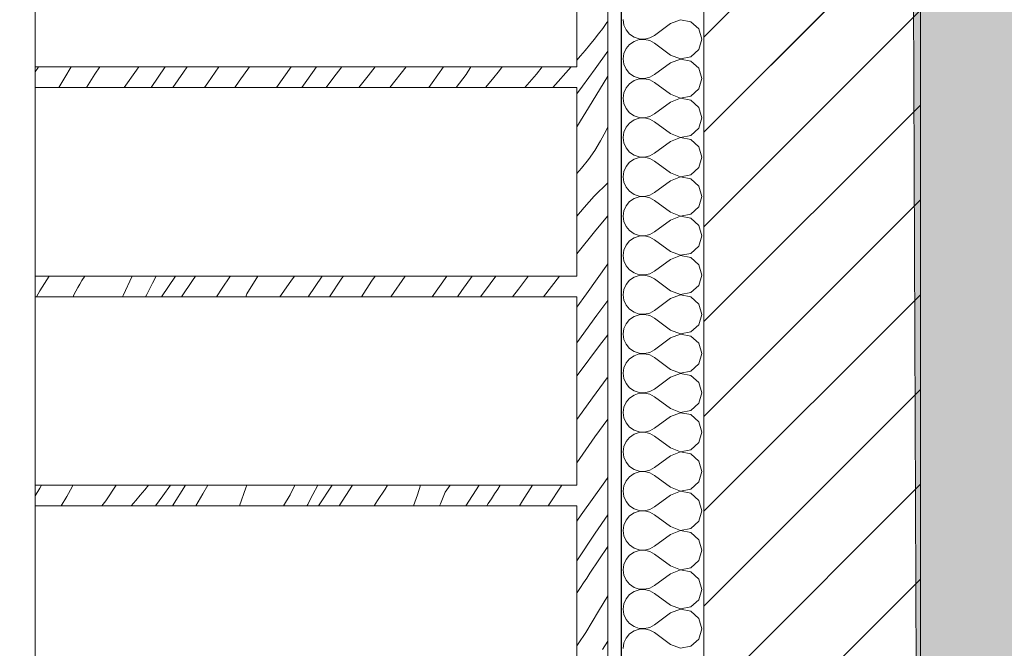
# Model space of a CAD drawing. Header units: millimetres. Extents: x -33687 to -7545, y -1870 to 7865.
# Tile 30 of 41: x -11557 to -10603, y 648 to 1257. Entities that reach past the tile are written whole.
import ezdxf

# ---------------------------------------------------------------- set-up
doc = ezdxf.new("R2010")
doc.units = ezdxf.units.MM
doc.header["$MEASUREMENT"] = 0
for name, color, linetype in [('2D - Dessin général.AL', 7, 'Continuous'), ('Nouveau_2D - Cotations pour 50ème.AL', 7, 'Continuous'), ('Nouveau_2D - Dessin général.AL', 7, 'Continuous'), ('Nouveau__Murs - Extérieurs.AL', 7, 'Continuous'), ('Nouveau_Equip - Mobilier.AL', 7, 'Continuous'), ('Nouveau_Pour vue 3D seulement.AL', 7, 'Continuous')]:
    doc.layers.add(name, color=color, linetype=linetype)
doc.styles.add('STYLE_GENERE_1', font='arial.ttf')
doc.dimstyles.new('STYLE_GENERE__1', dxfattribs={"dimtxt": 100, "dimasz": 71.25, "dimexe": 0.18, "dimexo": 0.0625, "dimgap": 0, "dimtad": 1, "dimlfac": 0.001, "dimzin": 0, "dimdsep": 46, "dimtxsty": 'STYLE_GENERE_1', "dimblk": 'ARROWHEAD_6', "dimblk1": 'ARROWHEAD_6', "dimblk2": 'ARROWHEAD_6', "dimcen": 0.09, "dimse1": 1, "dimse2": 1, "dimclrd": 7, "dimclre": 7, "dimclrt": 7, "dimazin": 0, "dimtfac": 1, "dimtdec": 4, "dimtmove": 0, "dimatfit": 3, "dimfxl": 0, "dimtolj": 1, "dimtzin": 0, "dimarcsym": 0})
doc.dimstyles.new('STYLE_GENERE__2', dxfattribs={"dimtxt": 100, "dimasz": 71.25, "dimexe": 0.18, "dimexo": 0.0625, "dimgap": 0, "dimtad": 1, "dimtih": 1, "dimtoh": 1, "dimlfac": 0.001, "dimzin": 0, "dimdsep": 46, "dimtxsty": 'STYLE_GENERE_1', "dimblk": 'ARROWHEAD_6', "dimblk1": 'ARROWHEAD_6', "dimblk2": 'ARROWHEAD_6', "dimcen": 0.09, "dimse1": 1, "dimse2": 1, "dimclrd": 7, "dimclre": 7, "dimclrt": 7, "dimazin": 0, "dimtfac": 1, "dimtdec": 4, "dimtmove": 0, "dimatfit": 3, "dimfxl": 0, "dimtolj": 1, "dimtzin": 0, "dimarcsym": 0})
pattern_1 = [(45, (0, 0), (-45.96194, 45.96194), [])]

# ---------------------------------------------------------------- blocks, each defined once
blk = doc.blocks.new('*X5')
at = {"layer": 'Nouveau__Murs - Extérieurs.AL', "color": 7, "linetype": 'Continuous', "lineweight": 5}
for p, q in [((-10971.92, 1257.14), (-10971.19, 1251.94)), ((-10971.19, 1251.94), (-10969.07, 1247.13)), ((-10926.2, 1253.33), (-10941.44, 1241.9)), ((-10916.48, 1257.07), (-10926.2, 1253.33)), ((-10906.25, 1255.13), (-10916.48, 1257.07)), ((-10898.57, 1248.11), (-10906.25, 1255.13)), ((-10969.07, 1247.13), (-10965.72, 1243.08)), ((-10965.72, 1243.08), (-10961.39, 1240.11)), ((-10946.04, 1239.36), (-10941.44, 1241.9)), ((-10895.73, 1238.1), (-10898.57, 1248.11)), ((-10965.72, 1233.11), (-10969.07, 1229.06)), ((-10961.39, 1236.08), (-10965.72, 1233.11)), ((-10961.39, 1240.11), (-10956.41, 1238.43)), ((-10956.41, 1237.76), (-10961.39, 1236.08)), ((-10956.41, 1238.43), (-10951.16, 1238.17)), ((-10951.16, 1238.02), (-10956.41, 1237.76)), ((-10951.16, 1238.17), (-10946.04, 1239.36)), ((-10946.04, 1236.83), (-10951.16, 1238.02)), ((-10941.44, 1234.29), (-10946.04, 1236.83)), ((-10926.2, 1222.86), (-10941.44, 1234.29)), ((-10898.57, 1228.08), (-10895.73, 1238.1)), ((-10971.19, 1224.25), (-10971.92, 1219.05)), ((-10969.07, 1229.06), (-10971.19, 1224.25)), ((-10926.2, 1222.86), (-10916.48, 1219.12)), ((-10906.25, 1221.06), (-10898.57, 1228.08)), ((-10971.92, 1219.05), (-10971.19, 1213.84)), ((-10971.19, 1213.84), (-10969.07, 1209.03)), ((-10926.2, 1215.24), (-10941.44, 1203.81)), ((-10916.48, 1218.97), (-10926.2, 1215.24)), ((-10916.48, 1219.12), (-10906.25, 1221.06)), ((-10906.25, 1217.04), (-10916.48, 1218.97)), ((-10898.57, 1210.01), (-10906.25, 1217.04)), ((-10969.07, 1209.03), (-10965.72, 1204.99)), ((-10965.72, 1204.99), (-10961.39, 1202.01)), ((-10946.04, 1201.27), (-10941.44, 1203.81)), ((-10895.73, 1200), (-10898.57, 1210.01)), ((-10965.72, 1195.01), (-10969.07, 1190.97)), ((-10961.39, 1197.99), (-10965.72, 1195.01)), ((-10961.39, 1202.01), (-10956.41, 1200.33)), ((-10956.41, 1199.67), (-10961.39, 1197.99)), ((-10956.41, 1200.33), (-10951.16, 1200.08)), ((-10951.16, 1199.92), (-10956.41, 1199.67)), ((-10951.16, 1200.08), (-10946.04, 1201.27)), ((-10946.04, 1198.73), (-10951.16, 1199.92)), ((-10941.44, 1196.19), (-10946.04, 1198.73)), ((-10926.2, 1184.76), (-10941.44, 1196.19)), ((-10898.57, 1189.99), (-10895.73, 1200)), ((-10971.19, 1186.16), (-10971.92, 1180.95)), ((-10969.07, 1190.97), (-10971.19, 1186.16)), ((-10926.2, 1184.76), (-10916.48, 1181.03)), ((-10906.25, 1182.96), (-10898.57, 1189.99)), ((-10971.92, 1180.95), (-10971.19, 1175.75)), ((-10971.19, 1175.75), (-10969.07, 1170.94)), ((-10926.2, 1177.14), (-10941.44, 1165.71)), ((-10916.48, 1180.88), (-10926.2, 1177.14)), ((-10916.48, 1181.03), (-10906.25, 1182.96)), ((-10906.25, 1178.94), (-10916.48, 1180.88)), ((-10898.57, 1171.92), (-10906.25, 1178.94)), ((-10969.07, 1170.94), (-10965.72, 1166.89)), ((-10965.72, 1166.89), (-10961.39, 1163.92)), ((-10946.04, 1163.17), (-10941.44, 1165.71)), ((-10895.73, 1161.9), (-10898.57, 1171.92)), ((-10965.72, 1156.92), (-10969.07, 1152.87)), ((-10961.39, 1159.89), (-10965.72, 1156.92)), ((-10961.39, 1163.92), (-10956.41, 1162.24)), ((-10956.41, 1161.57), (-10961.39, 1159.89)), ((-10956.41, 1162.24), (-10951.16, 1161.98)), ((-10951.16, 1161.83), (-10956.41, 1161.57)), ((-10951.16, 1161.98), (-10946.04, 1163.17)), ((-10946.04, 1160.64), (-10951.16, 1161.83)), ((-10941.44, 1158.1), (-10946.04, 1160.64)), ((-10926.2, 1146.67), (-10941.44, 1158.1)), ((-10898.57, 1151.89), (-10895.73, 1161.9)), ((-10971.19, 1148.06), (-10971.92, 1142.86)), ((-10969.07, 1152.87), (-10971.19, 1148.06)), ((-10926.2, 1146.67), (-10916.48, 1142.93)), ((-10906.25, 1144.87), (-10898.57, 1151.89)), ((-10971.92, 1142.86), (-10971.19, 1137.65)), ((-10971.19, 1137.65), (-10969.07, 1132.84)), ((-10926.2, 1139.05), (-10941.44, 1127.62)), ((-10916.48, 1142.78), (-10926.2, 1139.05)), ((-10916.48, 1142.93), (-10906.25, 1144.87)), ((-10906.25, 1140.85), (-10916.48, 1142.78)), ((-10898.57, 1133.82), (-10906.25, 1140.85)), ((-10969.07, 1132.84), (-10965.72, 1128.8)), ((-10965.72, 1128.8), (-10961.39, 1125.82)), ((-10946.04, 1125.08), (-10941.44, 1127.62)), ((-10895.73, 1123.81), (-10898.57, 1133.82)), ((-10965.72, 1118.82), (-10969.07, 1114.78)), ((-10961.39, 1121.8), (-10965.72, 1118.82)), ((-10961.39, 1125.82), (-10956.41, 1124.14)), ((-10956.41, 1123.48), (-10961.39, 1121.8)), ((-10956.41, 1124.14), (-10951.16, 1123.89)), ((-10951.16, 1123.73), (-10956.41, 1123.48)), ((-10951.16, 1123.89), (-10946.04, 1125.08)), ((-10946.04, 1122.54), (-10951.16, 1123.73)), ((-10941.44, 1120), (-10946.04, 1122.54)), ((-10926.2, 1108.57), (-10941.44, 1120)), ((-10898.57, 1113.8), (-10895.73, 1123.81)), ((-10971.19, 1109.97), (-10971.92, 1104.76)), ((-10969.07, 1114.78), (-10971.19, 1109.97)), ((-10926.2, 1108.57), (-10916.48, 1104.84)), ((-10906.25, 1106.77), (-10898.57, 1113.8)), ((-10971.92, 1104.76), (-10971.19, 1099.56)), ((-10971.19, 1099.56), (-10969.07, 1094.75)), ((-10926.2, 1100.95), (-10941.44, 1089.52)), ((-10916.48, 1104.68), (-10926.2, 1100.95)), ((-10916.48, 1104.84), (-10906.25, 1106.77)), ((-10906.25, 1102.75), (-10916.48, 1104.68)), ((-10898.57, 1095.73), (-10906.25, 1102.75)), ((-10969.07, 1094.75), (-10965.72, 1090.7)), ((-10965.72, 1090.7), (-10961.39, 1087.73)), ((-10946.04, 1086.98), (-10941.44, 1089.52)), ((-10895.73, 1085.71), (-10898.57, 1095.73)), ((-10965.72, 1080.73), (-10969.07, 1076.68)), ((-10961.39, 1083.7), (-10965.72, 1080.73)), ((-10961.39, 1087.73), (-10956.41, 1086.05)), ((-10956.41, 1085.38), (-10961.39, 1083.7)), ((-10956.41, 1086.05), (-10951.16, 1085.79)), ((-10951.16, 1085.64), (-10956.41, 1085.38)), ((-10951.16, 1085.79), (-10946.04, 1086.98)), ((-10946.04, 1084.45), (-10951.16, 1085.64)), ((-10941.44, 1081.9), (-10946.04, 1084.45)), ((-10926.2, 1070.48), (-10941.44, 1081.9)), ((-10898.57, 1075.7), (-10895.73, 1085.71)), ((-10971.19, 1071.87), (-10971.92, 1066.67)), ((-10969.07, 1076.68), (-10971.19, 1071.87)), ((-10926.2, 1070.48), (-10916.48, 1066.74)), ((-10906.25, 1068.68), (-10898.57, 1075.7)), ((-10971.92, 1066.67), (-10971.19, 1061.46)), ((-10971.19, 1061.46), (-10969.07, 1056.65)), ((-10926.2, 1062.86), (-10941.44, 1051.43)), ((-10916.48, 1066.59), (-10926.2, 1062.86)), ((-10916.48, 1066.74), (-10906.25, 1068.68)), ((-10906.25, 1064.66), (-10916.48, 1066.59)), ((-10898.57, 1057.63), (-10906.25, 1064.66)), ((-10969.07, 1056.65), (-10965.72, 1052.61)), ((-10965.72, 1052.61), (-10961.39, 1049.63)), ((-10961.39, 1049.63), (-10956.41, 1047.95)), ((-10946.04, 1048.89), (-10941.44, 1051.43)), ((-10895.73, 1047.62), (-10898.57, 1057.63)), ((-10965.72, 1042.63), (-10969.07, 1038.59)), ((-10961.39, 1045.61), (-10965.72, 1042.63)), ((-10956.41, 1047.29), (-10961.39, 1045.61)), ((-10956.41, 1047.95), (-10951.16, 1047.7)), ((-10951.16, 1047.54), (-10956.41, 1047.29)), ((-10951.16, 1047.7), (-10946.04, 1048.89)), ((-10946.04, 1046.35), (-10951.16, 1047.54)), ((-10941.44, 1043.81), (-10946.04, 1046.35)), ((-10926.2, 1032.38), (-10941.44, 1043.81)), ((-10898.57, 1037.61), (-10895.73, 1047.62)), ((-10971.19, 1033.78), (-10971.92, 1028.57)), ((-10969.07, 1038.59), (-10971.19, 1033.78)), ((-10926.2, 1032.38), (-10916.48, 1028.65)), ((-10916.48, 1028.65), (-10906.25, 1030.58)), ((-10906.25, 1030.58), (-10898.57, 1037.61)), ((-10971.92, 1028.57), (-10971.19, 1023.37)), ((-10971.19, 1023.37), (-10969.07, 1018.56)), ((-10926.2, 1024.76), (-10941.44, 1013.33)), ((-10916.48, 1028.49), (-10926.2, 1024.76)), ((-10906.25, 1026.56), (-10916.48, 1028.49)), ((-10898.57, 1019.54), (-10906.25, 1026.56)), ((-10969.07, 1018.56), (-10965.72, 1014.51)), ((-10965.72, 1014.51), (-10961.39, 1011.53)), ((-10961.39, 1011.53), (-10956.41, 1009.86)), ((-10946.04, 1010.79), (-10941.44, 1013.33)), ((-10895.73, 1009.52), (-10898.57, 1019.54)), ((-10965.72, 1004.54), (-10969.07, 1000.49)), ((-10961.39, 1007.51), (-10965.72, 1004.54)), ((-10956.41, 1009.19), (-10961.39, 1007.51)), ((-10956.41, 1009.86), (-10951.16, 1009.6)), ((-10951.16, 1009.45), (-10956.41, 1009.19)), ((-10951.16, 1009.6), (-10946.04, 1010.79)), ((-10946.04, 1008.26), (-10951.16, 1009.45)), ((-10941.44, 1005.71), (-10946.04, 1008.26)), ((-10926.2, 994.29), (-10941.44, 1005.71)), ((-10898.57, 999.51), (-10895.73, 1009.52)), ((-10971.19, 995.68), (-10971.92, 990.48)), ((-10969.07, 1000.49), (-10971.19, 995.68)), ((-10926.2, 994.29), (-10916.48, 990.55)), ((-10916.48, 990.55), (-10906.25, 992.49)), ((-10906.25, 992.49), (-10898.57, 999.51)), ((-10971.92, 990.48), (-10971.19, 985.27)), ((-10971.19, 985.27), (-10969.07, 980.46)), ((-10926.2, 986.67), (-10941.44, 975.24)), ((-10916.48, 990.4), (-10926.2, 986.67)), ((-10906.25, 988.47), (-10916.48, 990.4)), ((-10898.57, 981.44), (-10906.25, 988.47)), ((-10969.07, 980.46), (-10965.72, 976.42)), ((-10965.72, 976.42), (-10961.39, 973.44)), ((-10961.39, 973.44), (-10956.41, 971.76)), ((-10946.04, 972.7), (-10941.44, 975.24)), ((-10895.73, 971.43), (-10898.57, 981.44)), ((-10965.72, 966.44), (-10969.07, 962.39)), ((-10961.39, 969.42), (-10965.72, 966.44)), ((-10956.41, 971.1), (-10961.39, 969.42)), ((-10956.41, 971.76), (-10951.16, 971.51)), ((-10951.16, 971.35), (-10956.41, 971.1)), ((-10951.16, 971.51), (-10946.04, 972.7)), ((-10946.04, 970.16), (-10951.16, 971.35)), ((-10941.44, 967.62), (-10946.04, 970.16)), ((-10926.2, 956.19), (-10941.44, 967.62)), ((-10898.57, 961.41), (-10895.73, 971.43)), ((-10971.19, 957.59), (-10971.92, 952.38)), ((-10969.07, 962.39), (-10971.19, 957.59)), ((-10926.2, 956.19), (-10916.48, 952.46)), ((-10916.48, 952.46), (-10906.25, 954.39)), ((-10906.25, 954.39), (-10898.57, 961.41)), ((-10971.92, 952.38), (-10971.19, 947.18)), ((-10971.19, 947.18), (-10969.07, 942.37)), ((-10926.2, 948.57), (-10941.44, 937.14)), ((-10916.48, 952.3), (-10926.2, 948.57)), ((-10906.25, 950.37), (-10916.48, 952.3)), ((-10898.57, 943.35), (-10906.25, 950.37)), ((-10969.07, 942.37), (-10965.72, 938.32)), ((-10965.72, 938.32), (-10961.39, 935.34)), ((-10961.39, 935.34), (-10956.41, 933.66)), ((-10946.04, 934.6), (-10941.44, 937.14)), ((-10895.73, 933.33), (-10898.57, 943.35)), ((-10965.72, 928.35), (-10969.07, 924.3)), ((-10961.39, 931.32), (-10965.72, 928.35)), ((-10956.41, 933), (-10961.39, 931.32)), ((-10956.41, 933.66), (-10951.16, 933.41)), ((-10951.16, 933.26), (-10956.41, 933)), ((-10951.16, 933.41), (-10946.04, 934.6)), ((-10946.04, 932.07), (-10951.16, 933.26)), ((-10941.44, 929.52), (-10946.04, 932.07)), ((-10926.2, 918.1), (-10941.44, 929.52)), ((-10898.57, 923.32), (-10895.73, 933.33)), ((-10971.19, 919.49), (-10971.92, 914.29)), ((-10969.07, 924.3), (-10971.19, 919.49)), ((-10926.2, 918.1), (-10916.48, 914.36)), ((-10916.48, 914.36), (-10906.25, 916.3)), ((-10906.25, 916.3), (-10898.57, 923.32)), ((-10971.92, 914.29), (-10971.19, 909.08)), ((-10971.19, 909.08), (-10969.07, 904.27)), ((-10926.2, 910.48), (-10941.44, 899.05)), ((-10916.48, 914.21), (-10926.2, 910.48)), ((-10906.25, 912.27), (-10916.48, 914.21)), ((-10898.57, 905.25), (-10906.25, 912.27)), ((-10969.07, 904.27), (-10965.72, 900.23)), ((-10965.72, 900.23), (-10961.39, 897.25)), ((-10961.39, 897.25), (-10956.41, 895.57)), ((-10946.04, 896.5), (-10941.44, 899.05)), ((-10895.73, 895.24), (-10898.57, 905.25)), ((-10965.72, 890.25), (-10969.07, 886.2)), ((-10961.39, 893.23), (-10965.72, 890.25)), ((-10956.41, 894.91), (-10961.39, 893.23)), ((-10956.41, 895.57), (-10951.16, 895.32)), ((-10951.16, 895.16), (-10956.41, 894.91)), ((-10951.16, 895.32), (-10946.04, 896.5)), ((-10946.04, 893.97), (-10951.16, 895.16)), ((-10941.44, 891.43), (-10946.04, 893.97)), ((-10926.2, 880), (-10941.44, 891.43)), ((-10898.57, 885.22), (-10895.73, 895.24)), ((-10971.19, 881.4), (-10971.92, 876.19)), ((-10969.07, 886.2), (-10971.19, 881.4)), ((-10926.2, 880), (-10916.48, 876.27)), ((-10916.48, 876.27), (-10906.25, 878.2)), ((-10906.25, 878.2), (-10898.57, 885.22)), ((-10971.92, 876.19), (-10971.19, 870.99)), ((-10971.19, 870.99), (-10969.07, 866.18)), ((-10926.2, 872.38), (-10941.44, 860.95)), ((-10916.48, 876.11), (-10926.2, 872.38)), ((-10906.25, 874.18), (-10916.48, 876.11)), ((-10898.57, 867.16), (-10906.25, 874.18)), ((-10969.07, 866.18), (-10965.72, 862.13)), ((-10965.72, 862.13), (-10961.39, 859.15)), ((-10961.39, 859.15), (-10956.41, 857.47)), ((-10946.04, 858.41), (-10941.44, 860.95)), ((-10895.73, 857.14), (-10898.57, 867.16)), ((-10965.72, 852.16), (-10969.07, 848.11)), ((-10961.39, 855.13), (-10965.72, 852.16)), ((-10956.41, 856.81), (-10961.39, 855.13)), ((-10956.41, 857.47), (-10951.16, 857.22)), ((-10951.16, 857.07), (-10956.41, 856.81)), ((-10951.16, 857.22), (-10946.04, 858.41)), ((-10946.04, 855.88), (-10951.16, 857.07)), ((-10941.44, 853.33), (-10946.04, 855.88)), ((-10926.2, 841.9), (-10941.44, 853.33)), ((-10898.57, 847.13), (-10895.73, 857.14)), ((-10971.19, 843.3), (-10971.92, 838.1)), ((-10969.07, 848.11), (-10971.19, 843.3)), ((-10926.2, 841.9), (-10916.48, 838.17)), ((-10916.48, 838.17), (-10906.25, 840.11)), ((-10906.25, 840.11), (-10898.57, 847.13)), ((-10971.92, 838.1), (-10971.19, 832.89)), ((-10971.19, 832.89), (-10969.07, 828.08)), ((-10926.2, 834.29), (-10941.44, 822.86)), ((-10916.48, 838.02), (-10926.2, 834.29)), ((-10906.25, 836.08), (-10916.48, 838.02)), ((-10898.57, 829.06), (-10906.25, 836.08)), ((-10969.07, 828.08), (-10965.72, 824.03)), ((-10965.72, 824.03), (-10961.39, 821.06)), ((-10961.39, 821.06), (-10956.41, 819.38)), ((-10946.04, 820.31), (-10941.44, 822.86)), ((-10895.73, 819.05), (-10898.57, 829.06)), ((-10965.72, 814.06), (-10969.07, 810.01)), ((-10961.39, 817.04), (-10965.72, 814.06)), ((-10956.41, 818.72), (-10961.39, 817.04)), ((-10956.41, 819.38), (-10951.16, 819.12)), ((-10951.16, 818.97), (-10956.41, 818.72)), ((-10951.16, 819.12), (-10946.04, 820.31)), ((-10946.04, 817.78), (-10951.16, 818.97)), ((-10941.44, 815.24), (-10946.04, 817.78)), ((-10926.2, 803.81), (-10941.44, 815.24)), ((-10898.57, 809.03), (-10895.73, 819.05)), ((-10971.19, 805.21), (-10971.92, 800)), ((-10969.07, 810.01), (-10971.19, 805.21)), ((-10926.2, 803.81), (-10916.48, 800.08)), ((-10916.48, 800.08), (-10906.25, 802.01)), ((-10906.25, 802.01), (-10898.57, 809.03)), ((-10971.92, 800), (-10971.19, 794.79)), ((-10971.19, 794.79), (-10969.07, 789.99)), ((-10926.2, 796.19), (-10941.44, 784.76)), ((-10916.48, 799.92), (-10926.2, 796.19)), ((-10906.25, 797.99), (-10916.48, 799.92)), ((-10898.57, 790.97), (-10906.25, 797.99)), ((-10969.07, 789.99), (-10965.72, 785.94)), ((-10965.72, 785.94), (-10961.39, 782.96)), ((-10961.39, 782.96), (-10956.41, 781.28)), ((-10946.04, 782.22), (-10941.44, 784.76)), ((-10895.73, 780.95), (-10898.57, 790.97)), ((-10965.72, 775.97), (-10969.07, 771.92)), ((-10961.39, 778.94), (-10965.72, 775.97)), ((-10956.41, 780.62), (-10961.39, 778.94)), ((-10956.41, 781.28), (-10951.16, 781.03)), ((-10951.16, 780.88), (-10956.41, 780.62)), ((-10951.16, 781.03), (-10946.04, 782.22)), ((-10946.04, 779.69), (-10951.16, 780.88)), ((-10941.44, 777.14), (-10946.04, 779.69)), ((-10926.2, 765.71), (-10941.44, 777.14)), ((-10898.57, 770.94), (-10895.73, 780.95)), ((-10971.19, 767.11), (-10971.92, 761.9)), ((-10969.07, 771.92), (-10971.19, 767.11)), ((-10926.2, 765.71), (-10916.48, 761.98)), ((-10916.48, 761.98), (-10906.25, 763.92)), ((-10906.25, 763.92), (-10898.57, 770.94)), ((-10971.92, 761.9), (-10971.19, 756.7)), ((-10971.19, 756.7), (-10969.07, 751.89)), ((-10926.2, 758.1), (-10941.44, 746.67)), ((-10916.48, 761.83), (-10926.2, 758.1)), ((-10906.25, 759.89), (-10916.48, 761.83)), ((-10898.57, 752.87), (-10906.25, 759.89)), ((-10969.07, 751.89), (-10965.72, 747.84)), ((-10965.72, 747.84), (-10961.39, 744.87)), ((-10961.39, 744.87), (-10956.41, 743.19)), ((-10946.04, 744.12), (-10941.44, 746.67)), ((-10895.73, 742.86), (-10898.57, 752.87)), ((-10965.72, 737.87), (-10969.07, 733.82)), ((-10961.39, 740.85), (-10965.72, 737.87)), ((-10956.41, 742.53), (-10961.39, 740.85)), ((-10956.41, 743.19), (-10951.16, 742.93)), ((-10951.16, 742.78), (-10956.41, 742.53)), ((-10951.16, 742.93), (-10946.04, 744.12)), ((-10946.04, 741.59), (-10951.16, 742.78)), ((-10941.44, 739.05), (-10946.04, 741.59)), ((-10926.2, 727.62), (-10941.44, 739.05)), ((-10898.57, 732.84), (-10895.73, 742.86)), ((-10971.19, 729.01), (-10971.92, 723.81)), ((-10969.07, 733.82), (-10971.19, 729.01)), ((-10926.2, 727.62), (-10916.48, 723.89)), ((-10916.48, 723.89), (-10906.25, 725.82)), ((-10906.25, 725.82), (-10898.57, 732.84)), ((-10971.92, 723.81), (-10971.19, 718.6)), ((-10971.19, 718.6), (-10969.07, 713.8)), ((-10926.2, 720), (-10941.44, 708.57)), ((-10916.48, 723.73), (-10926.2, 720)), ((-10906.25, 721.8), (-10916.48, 723.73)), ((-10898.57, 714.78), (-10906.25, 721.8)), ((-10969.07, 713.8), (-10965.72, 709.75)), ((-10965.72, 709.75), (-10961.39, 706.77)), ((-10961.39, 706.77), (-10956.41, 705.09)), ((-10946.04, 706.03), (-10941.44, 708.57)), ((-10895.73, 704.76), (-10898.57, 714.78)), ((-10965.72, 699.77), (-10969.07, 695.73)), ((-10961.39, 702.75), (-10965.72, 699.77)), ((-10956.41, 704.43), (-10961.39, 702.75)), ((-10956.41, 705.09), (-10951.16, 704.84)), ((-10951.16, 704.68), (-10956.41, 704.43)), ((-10951.16, 704.84), (-10946.04, 706.03)), ((-10946.04, 703.5), (-10951.16, 704.68)), ((-10941.44, 700.95), (-10946.04, 703.5)), ((-10926.2, 689.52), (-10941.44, 700.95)), ((-10898.57, 694.75), (-10895.73, 704.76)), ((-10971.19, 690.92), (-10971.92, 685.71)), ((-10969.07, 695.73), (-10971.19, 690.92)), ((-10926.2, 689.52), (-10916.48, 685.79)), ((-10916.48, 685.79), (-10906.25, 687.73)), ((-10906.25, 687.73), (-10898.57, 694.75)), ((-10971.92, 685.71), (-10971.19, 680.51)), ((-10971.19, 680.51), (-10969.07, 675.7)), ((-10926.2, 681.9), (-10941.44, 670.48)), ((-10916.48, 685.64), (-10926.2, 681.9)), ((-10906.25, 683.7), (-10916.48, 685.64)), ((-10898.57, 676.68), (-10906.25, 683.7)), ((-10969.07, 675.7), (-10965.72, 671.65)), ((-10965.72, 671.65), (-10961.39, 668.68)), ((-10961.39, 668.68), (-10956.41, 667)), ((-10946.04, 667.93), (-10941.44, 670.48)), ((-10895.73, 666.67), (-10898.57, 676.68)), ((-10965.72, 661.68), (-10969.07, 657.63)), ((-10961.39, 664.66), (-10965.72, 661.68)), ((-10956.41, 666.34), (-10961.39, 664.66)), ((-10956.41, 667), (-10951.16, 666.74)), ((-10951.16, 666.59), (-10956.41, 666.34)), ((-10951.16, 666.74), (-10946.04, 667.93)), ((-10946.04, 665.4), (-10951.16, 666.59)), ((-10941.44, 662.86), (-10946.04, 665.4)), ((-10926.2, 651.43), (-10941.44, 662.86)), ((-10898.57, 656.65), (-10895.73, 666.67)), ((-10971.19, 652.82), (-10971.92, 647.62)), ((-10969.07, 657.63), (-10971.19, 652.82)), ((-10926.2, 651.43), (-10916.48, 647.7)), ((-10916.48, 647.7), (-10906.25, 649.63)), ((-10906.25, 649.63), (-10898.57, 656.65))]:
    blk.add_line(p, q, dxfattribs=at)
blk = doc.blocks.new('Élément de coupe_1')
at = {"layer": 'Nouveau__Murs - Extérieurs.AL', "linetype": 'Continuous', "lineweight": 0, "true_color": 0x000000}
h = blk.add_hatch(dxfattribs=at)
h.set_pattern_fill('Dallage', color=18, style=0, pattern_type=2)
h.set_pattern_definition(pattern_1)
h.paths.add_polyline_path([(-10893.82, 3081.04), (-10893.82, 0), (-10683.82, 0), (-10683.82, 3081.04)])
at = {"layer": 'Nouveau__Murs - Extérieurs.AL', "color": 7, "linetype": 'Continuous', "lineweight": 25}
blk.add_line((-10973.82, 3081.04), (-10973.82, 0), dxfattribs=at)
at = {"layer": 'Nouveau__Murs - Extérieurs.AL', "color": 7, "linetype": 'Continuous', "lineweight": 15}
for p, q in [((-10893.82, 3081.04), (-10893.82, 0)), ((-10683.82, 3081.04), (-10683.82, 0)), ((-10986.82, 1820), (-10986.82, 400))]:
    blk.add_line(p, q, dxfattribs=at)
at = {"layer": 'Nouveau__Murs - Extérieurs.AL', "lineweight": 0}
blk.add_blockref('*X5', (0, 0), dxfattribs=at)
blk = doc.blocks.new('*X19')
at = {"layer": 'Nouveau_Pour vue 3D seulement.AL', "color": 7, "linetype": 'Continuous', "lineweight": 0}
for p, q in [((-11541.68, 1206.54), (-11539.65, 1209.73)), ((-11539.65, 1209.73), (-11538.56, 1211.43)), ((-11513.16, 1201), (-11506.75, 1211.43)), ((-11491.89, 1191.43), (-11483.8, 1204.42)), ((-11483.8, 1204.42), (-11479.19, 1211.43)), ((-11455.37, 1191.43), (-11443.57, 1208.03)), ((-11443.57, 1208.03), (-11441.16, 1211.43)), ((-11429.27, 1191.43), (-11415.7, 1211.43)), ((-11408.25, 1191.43), (-11398.13, 1206.11)), ((-11398.13, 1206.11), (-11394.35, 1211.43)), ((-11374.55, 1195.92), (-11363.69, 1211.43)), ((-11344.15, 1197.51), (-11334.04, 1211.43)), ((-11307.85, 1191.43), (-11293.6, 1211.43)), ((-11278.53, 1198.22), (-11268.96, 1211.43)), ((-11253.43, 1199.94), (-11244.55, 1211.43)), ((-11228.12, 1191.43), (-11219.14, 1202.74)), ((-11219.14, 1202.74), (-11212.11, 1211.43)), ((-11198.08, 1191.43), (-11182.06, 1211.43)), ((-11157.04, 1195.86), (-11145.93, 1211.43)), ((-11133.64, 1191.43), (-11124.14, 1203.96)), ((-11124.14, 1203.96), (-11119.7, 1211.43)), ((-11098.44, 1199.37), (-11091.82, 1207.81)), ((-11091.82, 1207.81), (-11089.3, 1211.43)), ((-11067.22, 1191.43), (-11055.81, 1204.29)), ((-11055.81, 1204.29), (-11050.27, 1211.43)), ((-11040.1, 1191.43), (-11022.47, 1211.43)), ((-11518.84, 1191.43), (-11513.16, 1201)), ((-11377.6, 1191.43), (-11374.55, 1195.92)), ((-11348.36, 1191.43), (-11344.15, 1197.51)), ((-11283.35, 1191.43), (-11278.53, 1198.22)), ((-11259.83, 1191.43), (-11253.43, 1199.94)), ((-11160.2, 1191.43), (-11157.04, 1195.86)), ((-11105.42, 1191.43), (-11098.44, 1199.37))]:
    blk.add_line(p, q, dxfattribs=at)
blk = doc.blocks.new('Élément de coupe_11')
at = {"layer": 'Nouveau_Pour vue 3D seulement.AL', "color": 7, "linetype": 'Continuous', "lineweight": 5}
for p, q in [((-11541.68, 1211.43), (-11541.68, 1191.43)), ((-11016.81, 1211.43), (-11541.68, 1211.43)), ((-11016.81, 1191.43), (-11541.68, 1191.43))]:
    blk.add_line(p, q, dxfattribs=at)
at = {"layer": 'Nouveau_Pour vue 3D seulement.AL', "lineweight": 0}
blk.add_blockref('*X19', (0, 0), dxfattribs=at)
blk = doc.blocks.new('*X22')
at = {"layer": 'Nouveau_Pour vue 3D seulement.AL', "color": 7, "linetype": 'Continuous', "lineweight": 0}
for p, q in [((-11541.68, 795.62), (-11537.35, 802.91)), ((-11537.35, 802.91), (-11535.65, 805.71)), ((-11511.13, 794.7), (-11506.05, 804.14)), ((-11506.05, 804.14), (-11505.31, 805.71)), ((-11473.26, 790.75), (-11463.12, 805.71)), ((-11435.5, 801.4), (-11432.04, 805.71)), ((-11417.98, 795.41), (-11410.48, 805.71)), ((-11408.77, 785.71), (-11396.2, 805.71)), ((-11379.4, 797.33), (-11374.38, 805.71)), ((-11343.6, 785.71), (-11337.5, 803.23)), ((-11337.5, 803.23), (-11336.68, 805.71)), ((-11290.06, 805.71), (-11294.79, 796.53)), ((-11267.8, 805.71), (-11272.75, 796.72)), ((-11267.09, 785.71), (-11253.81, 805.71)), ((-11247.24, 785.71), (-11234.28, 805.71)), ((-11209.85, 790.83), (-11202.67, 802.05)), ((-11202.67, 802.05), (-11200.28, 805.71)), ((-11168.34, 805.71), (-11171.17, 796.52)), ((-11144.29, 799.04), (-11139.55, 805.71)), ((-11124.36, 785.71), (-11111.4, 805.71)), ((-11096.53, 797.32), (-11093.49, 801.97)), ((-11093.49, 801.97), (-11091.02, 805.71)), ((-11069.47, 790.52), (-11059.81, 805.71)), ((-11044.63, 785.71), (-11031.5, 805.71)), ((-11516.66, 785.71), (-11511.13, 794.7)), ((-11444.3, 790.85), (-11439.87, 796.1)), ((-11439.87, 796.1), (-11435.5, 801.4)), ((-11425.01, 785.71), (-11417.98, 795.41)), ((-11386.17, 785.71), (-11379.4, 797.33)), ((-11294.79, 796.53), (-11300.98, 785.71)), ((-11275.12, 791.89), (-11272.75, 796.72)), ((-11171.17, 796.52), (-11175.03, 785.71)), ((-11144.29, 799.04), (-11148.93, 787.68)), ((-11102.59, 788.01), (-11099.57, 792.67)), ((-11099.57, 792.67), (-11096.53, 797.32)), ((-11477.17, 785.71), (-11473.26, 790.75)), ((-11448.76, 785.71), (-11444.3, 790.85)), ((-11278.38, 785.71), (-11277.61, 787.12)), ((-11277.61, 787.12), (-11275.12, 791.89)), ((-11213.08, 785.71), (-11209.85, 790.83)), ((-11148.93, 787.68), (-11149.78, 785.71)), ((-11104.07, 785.71), (-11102.59, 788.01)), ((-11072.42, 785.71), (-11069.47, 790.52))]:
    blk.add_line(p, q, dxfattribs=at)
blk = doc.blocks.new('Élément de coupe_13')
at = {"layer": 'Nouveau_Pour vue 3D seulement.AL', "color": 7, "linetype": 'Continuous', "lineweight": 5}
for p, q in [((-11541.68, 805.71), (-11541.68, 785.71)), ((-11016.81, 805.71), (-11541.68, 805.71)), ((-11016.81, 785.71), (-11541.68, 785.71))]:
    blk.add_line(p, q, dxfattribs=at)
at = {"layer": 'Nouveau_Pour vue 3D seulement.AL', "lineweight": 0}
blk.add_blockref('*X22', (0, 0), dxfattribs=at)
blk = doc.blocks.new('*X26')
at = {"layer": 'Nouveau_Pour vue 3D seulement.AL', "color": 7, "linetype": 'Continuous', "lineweight": 0}
for p, q in [((-11537.14, 994.26), (-11528.33, 1008.57)), ((-11498.54, 1000.76), (-11496.42, 1004.1)), ((-11496.42, 1004.1), (-11493.73, 1008.57)), ((-11447.82, 1008.57), (-11456.43, 989.86)), ((-11424.62, 1008.57), (-11427.97, 1001.68)), ((-11419.2, 988.57), (-11405.69, 1008.57)), ((-11399.8, 988.57), (-11389.31, 1004.34)), ((-11389.31, 1004.34), (-11386.42, 1008.57)), ((-11360.49, 996.75), (-11353.07, 1007.81)), ((-11353.07, 1007.81), (-11352.61, 1008.57)), ((-11336.68, 991.42), (-11325.98, 1008.57)), ((-11304.56, 988.57), (-11293.94, 1003.54)), ((-11293.94, 1003.54), (-11290.36, 1008.57)), ((-11277.03, 988.57), (-11263.78, 1008.57)), ((-11256.47, 988.57), (-11244.47, 1006.48)), ((-11244.47, 1006.48), (-11243.03, 1008.57)), ((-11225.49, 988.57), (-11215.69, 1003.51)), ((-11215.69, 1003.51), (-11212.25, 1008.57)), ((-11196.97, 988.57), (-11183.15, 1008.57)), ((-11157.08, 988.57), (-11142.85, 1008.57)), ((-11128.19, 994.68), (-11118.34, 1008.57)), ((-11100.87, 1001.1), (-11095.26, 1008.57)), ((-11073.48, 995.99), (-11064.66, 1007.51)), ((-11064.66, 1007.51), (-11063.83, 1008.57)), ((-11049.02, 988.57), (-11033.76, 1008.57)), ((-11540.55, 988.57), (-11537.14, 994.26)), ((-11504.17, 990.35), (-11502.42, 993.88)), ((-11502.42, 993.88), (-11500.54, 997.36)), ((-11500.54, 997.36), (-11498.54, 1000.76)), ((-11427.97, 1001.68), (-11433.53, 990.74)), ((-11365.89, 988.57), (-11360.49, 996.75)), ((-11132.43, 988.57), (-11128.19, 994.68)), ((-11110.03, 988.57), (-11100.87, 1001.1)), ((-11079.01, 988.57), (-11073.48, 995.99)), ((-11504.98, 988.57), (-11504.17, 990.35)), ((-11456.43, 989.86), (-11457.1, 988.57)), ((-11433.53, 990.74), (-11434.67, 988.57)), ((-11336.68, 991.42), (-11337.55, 988.57))]:
    blk.add_line(p, q, dxfattribs=at)
blk = doc.blocks.new('Élément de coupe_15')
at = {"layer": 'Nouveau_Pour vue 3D seulement.AL', "color": 7, "linetype": 'Continuous', "lineweight": 5}
for p, q in [((-11541.68, 1008.57), (-11541.68, 988.57)), ((-11016.81, 1008.57), (-11541.68, 1008.57)), ((-11016.81, 988.57), (-11541.68, 988.57))]:
    blk.add_line(p, q, dxfattribs=at)
at = {"layer": 'Nouveau_Pour vue 3D seulement.AL', "lineweight": 0}
blk.add_blockref('*X26', (0, 0), dxfattribs=at)
blk = doc.blocks.new('Élément de coupe_48')
at = {"layer": 'Nouveau_Equip - Mobilier.AL', "color": 7, "linetype": 'Continuous', "lineweight": 5}
for p, q in [((-11541.68, 1394.29), (-11541.68, 1211.43)), ((-11541.68, 1191.43), (-11541.68, 1008.57)), ((-11541.68, 988.57), (-11541.68, 805.71)), ((-11541.68, 785.71), (-11541.68, 602.86))]:
    blk.add_line(p, q, dxfattribs=at)
blk = doc.blocks.new('*D106')
at = {"layer": 'Nouveau_2D - Cotations pour 50ème.AL', "color": 7, "linetype": 'Continuous', "lineweight": 5}
for p, q in [((-14552, -1570.31), (-14552, -1429.69)), ((-14514.5, -1462.5), (-14589.5, -1537.5)), ((-10949.32, -1462.5), (-11024.32, -1537.5)), ((-14552, -1500), (-10986.82, -1500))]:
    blk.add_line(p, q, dxfattribs=at)
at = {"layer": 'Nouveau_2D - Cotations pour 50ème.AL', "color": 7, "lineweight": 5, "char_height": 100, "attachment_point": 7, "style": 'STYLE_GENERE_1'}
for s, insert in [('\\A1;{\\pql;\\fArial|b0|i0|c0|p0;\\W1.000000;3,57}', (-12941.01, -1480)), ('\\A1;{\\pql;\\fArial|b0|i0|c0|p0;\\W1.000000;9}', (-11100.59, -1480))]:
    blk.add_mtext(s, dxfattribs=dict(at, insert=insert))
blk = doc.blocks.new('ARROWHEAD_6')
at = {"color": 0, "linetype": 'Continuous', "lineweight": 0}
for p, q in [((-0.5, -0.5), (0.5, 0.5)), ((0, 0), (-1, 0))]:
    blk.add_line(p, q, dxfattribs=at)
blk = doc.blocks.new('*D107')
at = {"layer": 'Nouveau_2D - Cotations pour 50ème.AL', "color": 7, "linetype": 'Continuous', "lineweight": 5}
for p, q in [((-10986.82, -1570.31), (-10986.82, -1429.69)), ((-10893.82, -1570.31), (-10893.82, -1429.69)), ((-10949.32, -1462.5), (-11024.32, -1537.5)), ((-10931.32, -1537.5), (-10856.32, -1462.5)), ((-14552, -1500), (-10986.82, -1500)), ((-10986.82, -1500), (-10893.82, -1500)), ((-10893.82, -1500), (-10837.57, -1500))]:
    blk.add_line(p, q, dxfattribs=at)
blk = doc.blocks.new('*D108')
at = {"layer": 'Nouveau_2D - Cotations pour 50ème.AL', "color": 7, "linetype": 'Continuous', "lineweight": 5}
for p, q in [((-26302.27, -1870.31), (-26302.27, -1729.69)), ((-10893.82, -1870.31), (-10893.82, -1729.69)), ((-26264.77, -1762.5), (-26339.77, -1837.5)), ((-10931.32, -1837.5), (-10856.32, -1762.5)), ((-26358.52, -1800), (-26302.27, -1800)), ((-26302.27, -1800), (-10893.82, -1800)), ((-10893.82, -1800), (-10837.57, -1800))]:
    blk.add_line(p, q, dxfattribs=at)
at = {"layer": 'Nouveau_2D - Cotations pour 50ème.AL', "color": 7, "lineweight": 5, "insert": (-18769.64, -1780), "char_height": 100, "attachment_point": 7, "style": 'STYLE_GENERE_1'}
blk.add_mtext('\\A1;{\\pql;\\fArial|b0|i0|c0|p0;\\W1.000000;15,41}', dxfattribs=at)
blk = doc.blocks.new('*D124')
at = {"layer": 'Nouveau_2D - Cotations pour 50ème.AL', "color": 7, "linetype": 'Continuous', "lineweight": 5}
for p, q in [((-12215.12, 2935.68), (-12215.12, 2991.93)), ((-12177.62, 2898.18), (-12252.62, 2973.18)), ((-12144.81, 2935.68), (-12285.43, 2935.68)), ((-12215.12, 0), (-12215.12, 2935.68)), ((-12252.62, 37.5), (-12177.62, -37.5)), ((-12144.81, 0), (-12285.43, 0)), ((-12215.12, -56.25), (-12215.12, 0))]:
    blk.add_line(p, q, dxfattribs=at)
at = {"layer": 'Nouveau_2D - Cotations pour 50ème.AL', "color": 7, "lineweight": 5, "insert": (-12235.12, 1334.38), "char_height": 100, "attachment_point": 7, "rotation": 90, "style": 'STYLE_GENERE_1'}
blk.add_mtext('\\A1;{\\pql;\\fArial|b0|i0|c0|p0;\\W1.000000;2,94}', dxfattribs=at)
blk = doc.blocks.new('*X129')
at = {"layer": 'Nouveau_Equip - Mobilier.AL', "color": 7, "linetype": 'Continuous', "lineweight": 0}
for p, q in [((-10991.75, 1248.7), (-10987.67, 1254.22)), ((-10986.82, 1255.43), (-10987.67, 1254.22)), ((-11000.14, 1237.81), (-10995.91, 1243.23)), ((-10995.91, 1243.23), (-10991.75, 1248.7)), ((-11008.81, 1227.15), (-11004.44, 1232.45)), ((-11004.44, 1232.45), (-11000.14, 1237.81)), ((-11016.81, 1217.81), (-11013.25, 1221.9)), ((-11013.25, 1221.9), (-11008.81, 1227.15)), ((-10999.19, 1209.55), (-10986.93, 1226.46)), ((-10986.93, 1226.46), (-10986.82, 1226.61)), ((-11011.43, 1192.61), (-10999.19, 1209.55)), ((-11001.99, 1177.61), (-10986.82, 1202.19)), ((-11016.81, 1185.13), (-11011.43, 1192.61)), ((-11016.81, 1153.16), (-11001.99, 1177.61)), ((-10993.87, 1139.54), (-10988.78, 1148.99)), ((-10988.78, 1148.99), (-10986.82, 1153.18)), ((-10999.48, 1130.41), (-10993.87, 1139.54)), ((-11005.61, 1121.6), (-10999.48, 1130.41)), ((-11012.23, 1113.16), (-11005.61, 1121.6)), ((-11016.81, 1107.95), (-11012.23, 1113.16)), ((-11000.08, 1085.88), (-10986.82, 1099.01)), ((-11009.61, 1074.94), (-11000.08, 1085.88)), ((-11016.81, 1066.51), (-11009.61, 1074.94)), ((-10998.51, 1052.9), (-10986.82, 1066.81)), ((-11016.81, 1030.06), (-10998.51, 1052.9)), ((-11007.46, 991.41), (-10986.82, 1020.35)), ((-11016.81, 978.29), (-11007.46, 991.41)), ((-10997.5, 970.48), (-10986.82, 984.88)), ((-11016.81, 943.86), (-10997.5, 970.48)), ((-10994.8, 941.31), (-10986.82, 951.63)), ((-11014.66, 914.89), (-10994.8, 941.31)), ((-11016.81, 911.95), (-11014.66, 914.89)), ((-11001.71, 890.42), (-10987.27, 909.78)), ((-10987.27, 909.78), (-10986.82, 910.36)), ((-11015.86, 870.85), (-11001.71, 890.42)), ((-11016.81, 869.5), (-11015.86, 870.85)), ((-10999.31, 852.67), (-10986.82, 869.86)), ((-11016.81, 827.35), (-10999.31, 852.67)), ((-10989.72, 809.05), (-10986.82, 813.12)), ((-11012.52, 776.98), (-10989.72, 809.05)), ((-11016.81, 770.94), (-11012.52, 776.98)), ((-10998.93, 759.32), (-10986.82, 777.18)), ((-11016.81, 732.34), (-10998.93, 759.32)), ((-11004.23, 720.39), (-10986.82, 746.38)), ((-11010.32, 711.11), (-11007.28, 715.76)), ((-11007.28, 715.76), (-11004.23, 720.39)), ((-11016.38, 701.8), (-11013.36, 706.46)), ((-11013.36, 706.46), (-11010.32, 711.11)), ((-11016.81, 701.13), (-11016.38, 701.8)), ((-10995.9, 683.73), (-10986.82, 698.51)), ((-11008.22, 662.97), (-10995.9, 683.73)), ((-11015.64, 651.91), (-11008.22, 662.97)), ((-11016.81, 650.14), (-11015.64, 651.91)), ((-10991.83, 646.58), (-10986.82, 654.62))]:
    blk.add_line(p, q, dxfattribs=at)
blk = doc.blocks.new('Élément de coupe_79')
at = {"layer": 'Nouveau_Equip - Mobilier.AL', "color": 7, "linetype": 'Continuous', "lineweight": 5}
for p, q in [((-10986.81, 1820), (-10986.81, 400)), ((-11016.81, 1394.29), (-11016.81, 1211.43)), ((-11016.81, 1191.43), (-11016.81, 1008.57)), ((-11016.81, 988.57), (-11016.81, 805.71)), ((-11016.81, 785.71), (-11016.81, 602.86))]:
    blk.add_line(p, q, dxfattribs=at)
at = {"layer": 'Nouveau_Equip - Mobilier.AL', "lineweight": 0}
blk.add_blockref('*X129', (0, 0), dxfattribs=at)

msp = doc.modelspace()

# ---------------------------------------------------------------- hatches: boundary and pattern name
at = {"layer": '2D - Dessin général.AL', "linetype": 'Continuous', "lineweight": 5}
h = msp.add_hatch(dxfattribs=at)
h.set_pattern_fill('Dallage', style=0, pattern_type=2)
h.set_pattern_definition(pattern_1)
h.paths.add_polyline_path([(-14551.999, 3451.249), (-10893.82, 2963.113), (-10893.82, 0), (-30162.432, 0), (-30161.516, -480), (-10683.82, -480), (-10683.82, 2935.092), (-10683.82, 3147.364), (-14343.339, 3631.164), (-14343.339, 4202.38), (-14343.339, 4442.29, 0.2368987), (-14417.921, 4531.43), (-14523.597, 4563.035), (-14551.999, 3601.249)])
at = {"layer": '2D - Dessin général.AL', "linetype": 'Continuous', "lineweight": 0, "true_color": 0xcccccc}
h = msp.add_hatch(dxfattribs=at)
h.set_pattern_fill('Terre', color=254, style=0, pattern_type=2)
h.set_pattern_definition([(45, (0, 0), (-137.8858, 137.8858), []), (45, (-45.96, 45.96), (-275.7716, 275.7716), []), (45, (-91.92, 91.92), (-275.7716, 275.7716), []), (135, (-137.886, 137.886), (45.96194, 45.96194), [195, -195])])
h.paths.add_polyline_path([(-30162.273, -980), (-7545.365, -980), (-7545.365, 3024.114), (-10793.861, 3454.622), (-12696.304, 3784.159), (-13340.18, 4102.062), (-14343.339, 4202.38), (-14343.339, 3631.164), (-10697.924, 3149.228), (-10683.82, -480), (-24389.724, -480), (-24389.724, 3.083), (-24865.178, -51.922), (-30162.273, -83.474)])
at = {"layer": 'Nouveau_2D - Dessin général.AL', "linetype": 'Continuous', "lineweight": 5}
h = msp.add_hatch(dxfattribs=at)
h.set_pattern_fill('Dallage', style=0, pattern_type=2)
h.set_pattern_definition(pattern_1)
h.paths.add_polyline_path([(-14551.999, 3451.249), (-10893.82, 2963.113), (-10893.82, 0), (-30162.432, 0), (-30161.516, -480), (-10683.82, -480), (-10683.82, 2935.092), (-10683.82, 3147.364), (-14343.339, 3631.164), (-14343.339, 4202.38), (-14343.339, 4442.29, 0.2368987), (-14417.921, 4531.43), (-14523.597, 4563.035), (-14551.999, 3601.249)])

# ---------------------------------------------------------------- linework, layer by layer
at = {"layer": '2D - Dessin général.AL', "color": 7, "linetype": 'Continuous', "lineweight": 5, "flags": 128}
msp.add_lwpolyline([(-14551.999, 3451.249), (-10893.82, 2963.113), (-10893.82, 0), (-30162.432, 0), (-30161.516, -480), (-10683.82, -480), (-10683.82, 2935.092), (-10683.82, 3147.364), (-14343.339, 3631.164), (-14343.339, 4202.38), (-14343.339, 4442.29, 0.2368987), (-14417.921, 4531.43), (-14523.597, 4563.035), (-14551.999, 3601.249)], format="xyb", close=True, dxfattribs=at)
msp.add_lwpolyline([(-30162.273, -980), (-7545.365, -980), (-7545.365, 3024.114), (-10793.861, 3454.622), (-12696.304, 3784.159), (-13340.18, 4102.062), (-14343.339, 4202.38), (-14343.339, 3631.164), (-10697.924, 3149.228), (-10683.82, -480), (-24389.724, -480), (-24389.724, 3.083), (-24865.178, -51.922), (-30162.273, -83.474)], close=True, dxfattribs=at)
at = {"layer": 'Nouveau_2D - Dessin général.AL', "color": 7, "linetype": 'Continuous', "lineweight": 5, "flags": 128}
msp.add_lwpolyline([(-14551.999, 3451.249), (-10893.82, 2963.113), (-10893.82, 0), (-30162.432, 0), (-30161.516, -480), (-10683.82, -480), (-10683.82, 2935.092), (-10683.82, 3147.364), (-14343.339, 3631.164), (-14343.339, 4202.38), (-14343.339, 4442.29, 0.2368987), (-14417.921, 4531.43), (-14523.597, 4563.035), (-14551.999, 3601.249)], format="xyb", close=True, dxfattribs=at)

# ---------------------------------------------------------------- block references
at = {"layer": 'Nouveau__Murs - Extérieurs.AL', "lineweight": 0}
msp.add_blockref('Élément de coupe_1', (0, 0), dxfattribs=at)
at = {"layer": 'Nouveau_Equip - Mobilier.AL', "lineweight": 0}
for name in ['Élément de coupe_48', 'Élément de coupe_79']:
    msp.add_blockref(name, (0, 0), dxfattribs=at)
at = {"layer": 'Nouveau_Pour vue 3D seulement.AL', "lineweight": 0}
for name in ['Élément de coupe_11', 'Élément de coupe_15', 'Élément de coupe_13']:
    msp.add_blockref(name, (0, 0), dxfattribs=at)

# ---------------------------------------------------------------- dimensions: what is measured, and where the dimension line sits
at = {"layer": 'Nouveau_2D - Cotations pour 50ème.AL', "color": 7, "linetype": 'Continuous', "lineweight": 5}
for base, p1, p2, picture, middle in [((-10986.82, -1500), (-14551.999, 3448.524), (-10986.82, 1540.518), '*D106', (-12811.548, -1430)), ((-10893.82, -1800), (-26302.268, 2740), (-10893.82, 0), '*D108', (-18602.131, -1730)), ((-10893.82, -1500), (-10986.82, 1540.518), (-10893.82, 0), '*D107', (-11062.541, -1430))]:
    dim = msp.add_linear_dim(base=base, p1=p1, p2=p2, dimstyle='STYLE_GENERE__2', dxfattribs=at)
    dim.commit()
    dim.dimension.update_dxf_attribs({"geometry": picture, "text_midpoint": middle, "dimtype": 160})
dim = msp.add_linear_dim(base=(-12215.118, 2935.68), p1=(-11307.495, 0), p2=(-11806.73, 2935.68), angle=90, dimstyle='STYLE_GENERE__1', dxfattribs=at)
dim.commit()
dim.dimension.update_dxf_attribs({"geometry": '*D124', "text_midpoint": (-12285.118, 1463.838), "dimtype": 160, "text_rotation": 90})

doc.saveas('drawing.dxf')
